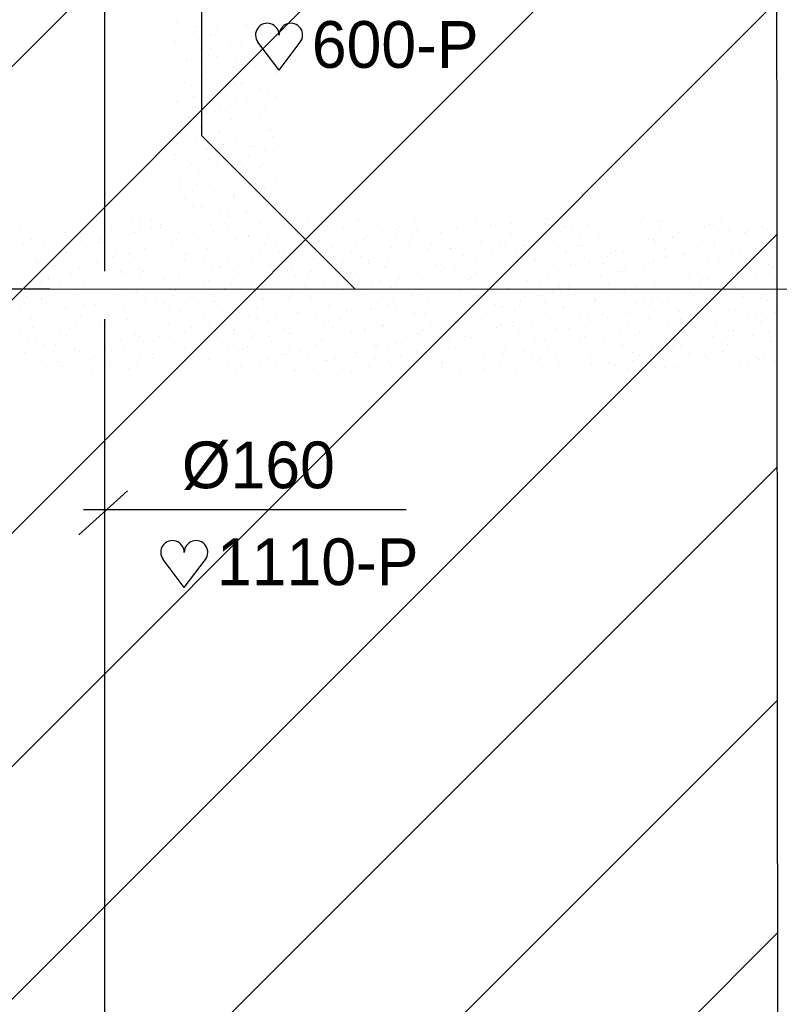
# Model space of a CAD drawing. Extents: x -34830 to 349597, y -3304 to 731056.
# Tile 18 of 48: x 56488 to 59414, y 21122 to 24914. Entities that reach past the tile are written whole.
import ezdxf

# ---------------------------------------------------------------- set-up
doc = ezdxf.new("R2010")
doc.units = 0
doc.header["$LTSCALE"] = 100
for name, pattern in [('2322107', [2000, 1000, 1000]), ('2322121', [2000, 1000, 1000]), ('CENTER4', [5, 3.125, -0.625, 0.625, -0.625])]:
    doc.linetypes.add(name, pattern=pattern)
doc.layers.get('0').update_dxf_attribs({"linetype": 'CONTINUOUS'})
for name, color, linetype in [('BOUW', 8, 'CONTINUOUS'), ('WL524---', 4, 'CONTINUOUS'), ('WL561---_AANVOER', 4, 'CONTINUOUS'), ('WL5627--', 4, 'CONTINUOUS'), ('WL570---_HARTLIJN', 7, 'CONTINUOUS'), ('WM521---', 1, 'CONTINUOUS')]:
    doc.layers.add(name, color=color, linetype=linetype)
doc.styles.add('BURO-018', font='BUROFONT.shx', dxfattribs={"height": 180})

# ---------------------------------------------------------------- blocks, each defined once
blk = doc.blocks.new('HART')
at = {"color": 1}
for q in [(-39.7, 52.4), (39.7, 52.4)]:
    blk.add_line((0, 0), q, dxfattribs=at)
for centre, start, end in [((-22.1, 65.7), 0, 217.1867), ((22.1, 65.7), 322.8133, 180)]:
    blk.add_arc(centre, 22.1, start, end, dxfattribs=at)

msp = doc.modelspace()

# ---------------------------------------------------------------- hatches: boundary and pattern name
at = {"layer": 'BOUW', "linetype": 'CONTINUOUS'}
h = msp.add_hatch(dxfattribs=at)
h.set_pattern_fill('ANSI31', color=256, scale=200, style=0)
h.set_pattern_definition([(45, (-108312.03, 9035.6), (-449.0128, 449.0128), [])])
h.paths.add_polyline_path([(59397.7, 32986.7), (59008.1, 33213.6), (56688.1, 33213.6), (56688.1, 33035.6), (55788.1, 33035.6), (55788.1, 28235.6), (56688.1, 28235.6), (56688.1, 25905.9), (56688.1, 25835.6), (54288.1, 25835.6), (54288.1, 25400.8), (48588.1, 25400.8), (48588.1, 23400.8), (55788.1, 23400.8), (55788.1, 21035.6), (56688.1, 21035.6), (56688.1, 18705.9), (56688.1, 18635.6), (55788.1, 18635.6), (55788.1, 9465.6), (58813.1, 9465.6), (58813.1, 12701.7), (57913.1, 12701.7), (57913.1, 13301.7), (58813.1, 13301.7), (58813.1, 14869.6), (59413.1, 14869.6)])

# ---------------------------------------------------------------- linework, layer by layer
msp.add_lwpolyline([(48588.1, 23400.8), (55788.1, 23400.8), (55788.1, 21035.6), (56688.1, 21035.6), (56688.1, 18705.9), (56688.1, 18635.6), (55788.1, 18635.6), (55788.1, 9465.6), (58813.1, 9465.6), (58813.1, 12701.7), (57913.1, 12701.7), (57913.1, 13301.7), (58813.1, 13301.7), (58813.1, 14869.6), (59413.1, 14869.6), (59397.7, 32986.7)], dxfattribs=at)
at = {"layer": 'WL524---', "color": 4, "linetype": '2322121'}
for p, q in [((56816, 23945.7), (56816, 26790.3)), ((57778.7, 23877.3), (57188, 24468)), ((53177.3, 23877.3), (56604.1, 23877.3)), ((56599.1, 23877.3), (65022.3, 23874.3)), ((56816, 19257.3), (56816, 23761.3))]:
    msp.add_line(p, q, dxfattribs=at)
at = {"layer": 'WL561---_AANVOER', "linetype": '2322107'}
msp.add_line((57188, 26463.4), (57188, 24468), dxfattribs=at)
at = {"layer": 'WL5627--', "color": 6}
for p, q in [((57092.5, 24904.8), (57092.5, 24904.8)), ((57166.1, 24884.8), (57166.1, 24884.8)), ((57247.5, 24878), (57247.5, 24878)), ((57283, 24913.1), (57283, 24913.1)), ((57356.6, 24893.1), (57356.6, 24893.1)), ((57362.8, 24893.3), (57362.8, 24893.3)), ((57427, 24912.9), (57427, 24912.9)), ((57173.6, 24869.6), (57173.6, 24869.6)), ((57228.9, 24853), (57228.9, 24853)), ((57240.6, 24855.9), (57240.6, 24855.9)), ((57380.4, 24851.1), (57380.4, 24851.1)), ((57419.4, 24861.3), (57419.4, 24861.3)), ((57454.4, 24859.4), (57454.4, 24859.4)), ((57088.6, 24829.3), (57088.6, 24829.3)), ((57111, 24823.6), (57111, 24823.6)), ((57176.3, 24836.3), (57176.3, 24836.3)), ((57184.5, 24803.7), (57184.5, 24803.7)), ((57221.5, 24802.3), (57221.5, 24802.3)), ((57295.4, 24810.7), (57295.4, 24810.7)), ((57301.4, 24831.9), (57301.4, 24831.9)), ((57337, 24813.4), (57337, 24813.4)), ((57375, 24811.9), (57375, 24811.9)), ((57401.2, 24833.1), (57401.2, 24833.1)), ((57214.8, 24776.1), (57214.8, 24776.1)), ((57247.4, 24771.8), (57247.4, 24771.8)), ((57428.3, 24783.8), (57428.3, 24783.8)), ((57437.8, 24780.1), (57437.8, 24780.1)), ((57129.4, 24742.4), (57129.4, 24742.4)), ((57136.5, 24762), (57136.5, 24762)), ((57150.5, 24756.4), (57150.5, 24756.4)), ((57269.4, 24735.1), (57269.4, 24735.1)), ((57311.2, 24733.6), (57311.2, 24733.6)), ((57319.8, 24750.7), (57319.8, 24750.7)), ((57343.4, 24743.5), (57343.4, 24743.5)), ((57375.5, 24753.3), (57375.5, 24753.3)), ((57393.4, 24730.8), (57393.4, 24730.8)), ((57184.4, 24694.7), (57184.4, 24694.7)), ((57189, 24696.3), (57189, 24696.3)), ((57202.9, 24722.5), (57202.9, 24722.5)), ((57265.8, 24690.7), (57265.8, 24690.7)), ((57456.2, 24698.9), (57456.2, 24698.9)), ((57471.9, 24710.8), (57471.9, 24710.8)), ((57476.2, 24716.5), (57476.2, 24716.5)), ((57110.5, 24686.4), (57110.5, 24686.4)), ((57124.7, 24676.6), (57124.7, 24676.6)), ((57147.8, 24661.3), (57147.8, 24661.3)), ((57285.4, 24653.8), (57285.4, 24653.8)), ((57317.3, 24667.8), (57317.3, 24667.8)), ((57338.3, 24669.5), (57338.3, 24669.5)), ((57349.7, 24673.4), (57349.7, 24673.4)), ((57391.3, 24676.2), (57391.3, 24676.2)), ((57158.4, 24619.1), (57158.4, 24619.1)), ((57163.2, 24616.4), (57163.2, 24616.4)), ((57221.3, 24641.3), (57221.3, 24641.3)), ((57232.4, 24627.5), (57232.4, 24627.5)), ((57411.8, 24649.6), (57411.8, 24649.6)), ((57446.1, 24631), (57446.1, 24631)), ((57474.6, 24617.8), (57474.6, 24617.8)), ((57093.7, 24601.2), (57093.7, 24601.2)), ((57098.9, 24596.8), (57098.9, 24596.8)), ((57166.2, 24580.1), (57166.2, 24580.1)), ((57284.2, 24609.5), (57284.2, 24609.5)), ((57323.9, 24593.6), (57323.9, 24593.6)), ((57356.7, 24588.4), (57356.7, 24588.4)), ((57365.2, 24600.6), (57365.2, 24600.6)), ((57439.2, 24608.9), (57439.2, 24608.9)), ((57137.4, 24536.6), (57137.4, 24536.6)), ((57206.3, 24551.8), (57206.3, 24551.8)), ((57239.8, 24560.2), (57239.8, 24560.2)), ((57259.6, 24574), (57259.6, 24574)), ((57280.3, 24560.2), (57280.3, 24560.2)), ((57420.3, 24551.1), (57420.3, 24551.1)), ((57430.2, 24568.4), (57430.2, 24568.4)), ((57484.6, 24570.8), (57484.6, 24570.8)), ((57112.1, 24520), (57112.1, 24520)), ((57121.3, 24511.5), (57121.3, 24511.5)), ((57184.6, 24498.9), (57184.6, 24498.9)), ((57298.1, 24513.8), (57298.1, 24513.8)), ((57302.6, 24528.3), (57302.6, 24528.3)), ((57375.1, 24507.2), (57375.1, 24507.2)), ((57413.1, 24533.3), (57413.1, 24533.3)), ((57233.8, 24494.1), (57233.8, 24494.1)), ((57254.2, 24484.6), (57254.2, 24484.6)), ((57258.2, 24479), (57258.2, 24479)), ((57328.2, 24493), (57328.2, 24493)), ((57394.5, 24471.3), (57394.5, 24471.3)), ((57448.6, 24487.3), (57448.6, 24487.3)), ((57458.8, 24491), (57458.8, 24491)), ((57461, 24466), (57461, 24466)), ((57095.3, 24435.9), (57095.3, 24435.9)), ((57111.6, 24456.8), (57111.6, 24456.8)), ((57130.6, 24438.9), (57130.6, 24438.9)), ((57169.3, 24444.2), (57169.3, 24444.2)), ((57272.3, 24434), (57272.3, 24434)), ((57321, 24447.2), (57321, 24447.2)), ((57376.1, 24425.7), (57376.1, 24425.7)), ((57393.5, 24426), (57393.5, 24426)), ((57086.1, 24389.5), (57086.1, 24389.5)), ((57203, 24417.7), (57203, 24417.7)), ((57208, 24414.3), (57208, 24414.3)), ((57276.6, 24397.8), (57276.6, 24397.8)), ((57302.1, 24417.3), (57302.1, 24417.3)), ((57368.7, 24391.5), (57368.7, 24391.5)), ((57433, 24411.1), (57433, 24411.1)), ((57467.1, 24406.1), (57467.1, 24406.1)), ((57085.8, 24376.9), (57085.8, 24376.9)), ((57143.2, 24368.6), (57143.2, 24368.6)), ((57149, 24357.7), (57149, 24357.7)), ((57217.2, 24377), (57217.2, 24377)), ((57246.5, 24354.1), (57246.5, 24354.1)), ((57339.4, 24366), (57339.4, 24366)), ((57350, 24350), (57350, 24350)), ((57424, 24358.4), (57424, 24358.4)), ((57182.3, 24334.5), (57182.3, 24334.5)), ((57221.5, 24336.6), (57221.5, 24336.6)), ((57265.1, 24309.7), (57265.1, 24309.7)), ((57295, 24316.6), (57295, 24316.6)), ((57343, 24311.7), (57343, 24311.7)), ((57407.2, 24331.3), (57407.2, 24331.3)), ((57411.9, 24344.9), (57411.9, 24344.9)), ((57485.5, 24324.9), (57485.5, 24324.9)), ((57104.5, 24308.4), (57104.5, 24308.4)), ((57167.4, 24276.5), (57167.4, 24276.5)), ((57191.1, 24301.3), (57191.1, 24301.3)), ((57220.7, 24274.3), (57220.7, 24274.3)), ((57357.8, 24284.8), (57357.8, 24284.8)), ((57398, 24282.8), (57398, 24282.8)), ((57471.9, 24291.2), (57471.9, 24291.2)), ((57106.2, 24261), (57106.2, 24261)), ((57156.5, 24254.7), (57156.5, 24254.7)), ((57239, 24234.1), (57239, 24234.1)), ((57239.9, 24255.4), (57239.9, 24255.4)), ((57313, 24242.4), (57313, 24242.4)), ((57313.4, 24235.5), (57313.4, 24235.5)), ((57381.4, 24251.5), (57381.4, 24251.5)), ((57430.3, 24263.7), (57430.3, 24263.7)), ((57123, 24227.2), (57123, 24227.2)), ((57185.8, 24195.4), (57185.8, 24195.4)), ((57317.2, 24231.8), (57317.2, 24231.8)), ((57376.3, 24203.6), (57376.3, 24203.6)), ((57445.9, 24215.5), (57445.9, 24215.5)), ((57477.9, 24209), (57477.9, 24209)), ((57130.7, 24174.8), (57130.7, 24174.8)), ((57154.1, 24193.7), (57154.1, 24193.7)), ((57194.9, 24194.5), (57194.9, 24194.5)), ((57258.3, 24174.2), (57258.3, 24174.2)), ((57286.9, 24166.8), (57286.9, 24166.8)), ((57355.6, 24171.7), (57355.6, 24171.7)), ((57360.9, 24175.2), (57360.9, 24175.2)), ((57448.7, 24182.5), (57448.7, 24182.5)), ((56587.5, 24129.4), (56587.5, 24129.4)), ((56783.5, 24140.6), (56783.5, 24140.6)), ((56921.2, 24136.6), (56921.2, 24136.6)), ((56950.9, 24137.7), (56950.9, 24137.7)), ((56995.2, 24145), (56995.2, 24145)), ((57008.5, 24137.5), (57008.5, 24137.5)), ((57029, 24126.5), (57029, 24126.5)), ((57141.4, 24146), (57141.4, 24146)), ((57221.7, 24122.5), (57221.7, 24122.5)), ((57279.1, 24129.2), (57279.1, 24129.2)), ((57291.4, 24152), (57291.4, 24152)), ((57331.8, 24154.3), (57331.8, 24154.3)), ((57412.2, 24130.7), (57412.2, 24130.7)), ((57493.8, 24148.3), (57493.8, 24148.3)), ((57504.1, 24126), (57504.1, 24126)), ((57516.3, 24148.8), (57516.3, 24148.8)), ((57527.6, 24129.7), (57527.6, 24129.7)), ((57601.6, 24138.1), (57601.6, 24138.1)), ((57602.6, 24139), (57602.6, 24139)), ((57787, 24140.6), (57787, 24140.6)), ((57793.1, 24147.3), (57793.1, 24147.3)), ((57808.4, 24119.5), (57808.4, 24119.5)), ((57865.6, 24126.2), (57865.6, 24126.2)), ((58011.9, 24137.4), (58011.9, 24137.4)), ((58056, 24134.5), (58056, 24134.5)), ((58100.2, 24141.3), (58100.2, 24141.3)), ((58246.5, 24142.8), (58246.5, 24142.8)), ((58307, 24122.8), (58307, 24122.8)), ((58320.1, 24122.8), (58320.1, 24122.8)), ((58381, 24131.2), (58381, 24131.2)), ((58455.5, 24129.1), (58455.5, 24129.1)), ((58510.5, 24131.1), (58510.5, 24131.1)), ((58519.8, 24148.8), (58519.8, 24148.8)), ((58680.5, 24126), (58680.5, 24126)), ((58701, 24139.4), (58701, 24139.4)), ((58879.6, 24134.4), (58879.6, 24134.4)), ((58891.5, 24147.7), (58891.5, 24147.7)), ((58953.6, 24142.8), (58953.6, 24142.8)), ((58963.4, 24140.5), (58963.4, 24140.5)), ((59144.8, 24124.1), (59144.8, 24124.1)), ((59160.4, 24124.2), (59160.4, 24124.2)), ((59188.3, 24137.4), (59188.3, 24137.4)), ((59335.2, 24132.4), (59335.2, 24132.4)), ((56488.3, 24103.3), (56488.3, 24103.3)), ((56589.3, 24087.9), (56589.3, 24087.9)), ((56650.3, 24097.6), (56650.3, 24097.6)), ((56663.3, 24096.3), (56663.3, 24096.3)), ((56771.2, 24117.8), (56771.2, 24117.8)), ((56840.8, 24105.9), (56840.8, 24105.9)), ((56913.3, 24084.8), (56913.3, 24084.8)), ((56931.9, 24095), (56931.9, 24095)), ((56955.1, 24118.1), (56955.1, 24118.1)), ((56996.2, 24114.6), (56996.2, 24114.6)), ((57031.2, 24114.2), (57031.2, 24114.2)), ((57103.7, 24093.1), (57103.7, 24093.1)), ((57156.9, 24091.8), (57156.9, 24091.8)), ((57161.9, 24099.5), (57161.9, 24099.5)), ((57235.8, 24107.9), (57235.8, 24107.9)), ((57294.2, 24101.3), (57294.2, 24101.3)), ((57367.7, 24081.4), (57367.7, 24081.4)), ((57439.8, 24106.4), (57439.8, 24106.4)), ((57442.7, 24089.4), (57442.7, 24089.4)), ((57484.7, 24109.6), (57484.7, 24109.6)), ((57558.2, 24089.7), (57558.2, 24089.7)), ((57600.5, 24083.6), (57600.5, 24083.6)), ((57664.7, 24103.2), (57664.7, 24103.2)), ((57675.1, 24117.9), (57675.1, 24117.9)), ((57734.5, 24111.2), (57734.5, 24111.2)), ((57748.7, 24098), (57748.7, 24098)), ((57939.1, 24106.2), (57939.1, 24106.2)), ((57941.3, 24092.6), (57941.3, 24092.6)), ((57947.7, 24117.8), (57947.7, 24117.8)), ((58015.3, 24101), (58015.3, 24101)), ((58108.3, 24094.9), (58108.3, 24094.9)), ((58129.6, 24114.5), (58129.6, 24114.5)), ((58172.6, 24114.6), (58172.6, 24114.6)), ((58192.4, 24082.7), (58192.4, 24082.7)), ((58222.1, 24082.4), (58222.1, 24082.4)), ((58333.3, 24091.8), (58333.3, 24091.8)), ((58382.9, 24091), (58382.9, 24091)), ((58513.9, 24104.2), (58513.9, 24104.2)), ((58573.4, 24099.3), (58573.4, 24099.3)), ((58587.8, 24112.6), (58587.8, 24112.6)), ((58616.2, 24106.3), (58616.2, 24106.3)), ((58720.7, 24085.7), (58720.7, 24085.7)), ((58763.8, 24107.6), (58763.8, 24107.6)), ((58776.9, 24083.5), (58776.9, 24083.5)), ((58794.7, 24094.1), (58794.7, 24094.1)), ((58836.3, 24086.4), (58836.3, 24086.4)), ((58841.2, 24103.2), (58841.2, 24103.2)), ((58954.3, 24115.8), (58954.3, 24115.8)), ((59026.8, 24094.7), (59026.8, 24094.7)), ((59086.5, 24115.9), (59086.5, 24115.9)), ((59124.1, 24117.7), (59124.1, 24117.7)), ((59217.2, 24103), (59217.2, 24103)), ((59284.8, 24094.9), (59284.8, 24094.9)), ((59290.8, 24083.1), (59290.8, 24083.1)), ((59293.3, 24097.3), (59293.3, 24097.3)), ((59349, 24114.5), (59349, 24114.5)), ((59367.2, 24105.7), (59367.2, 24105.7)), ((59407.7, 24111.3), (59407.7, 24111.3)), ((56504.4, 24047.6), (56504.4, 24047.6)), ((56532.3, 24068.2), (56532.3, 24068.2)), ((56584.8, 24060.8), (56584.8, 24060.8)), ((56605.9, 24048.3), (56605.9, 24048.3)), ((56649, 24080.4), (56649, 24080.4)), ((56722.8, 24076.5), (56722.8, 24076.5)), ((56796.1, 24069.4), (56796.1, 24069.4)), ((56796.4, 24056.6), (56796.4, 24056.6)), ((56809.7, 24057.6), (56809.7, 24057.6)), ((56870.1, 24077.8), (56870.1, 24077.8)), ((56986.8, 24064.8), (56986.8, 24064.8)), ((57003, 24050.8), (57003, 24050.8)), ((57076.9, 24059.2), (57076.9, 24059.2)), ((57092.6, 24072.2), (57092.6, 24072.2)), ((57177.3, 24073.1), (57177.3, 24073.1)), ((57253.3, 24049.4), (57253.3, 24049.4)), ((57317.6, 24069), (57317.6, 24069)), ((57368.7, 24081), (57368.7, 24081)), ((57430.6, 24049.6), (57430.6, 24049.6)), ((57478.3, 24046.2), (57478.3, 24046.2)), ((57575.5, 24062.4), (57575.5, 24062.4)), ((57621.1, 24057.9), (57621.1, 24057.9)), ((57649.5, 24070.8), (57649.5, 24070.8)), ((57761.2, 24060.7), (57761.2, 24060.7)), ((57782.4, 24043.9), (57782.4, 24043.9)), ((57811.5, 24066.1), (57811.5, 24066.1)), ((57825.4, 24080.4), (57825.4, 24080.4)), ((57856.3, 24052.3), (57856.3, 24052.3)), ((57884, 24045), (57884, 24045)), ((57986.1, 24057.6), (57986.1, 24057.6)), ((58002, 24074.4), (58002, 24074.4)), ((58074.5, 24053.3), (58074.5, 24053.3)), ((58148.1, 24074.1), (58148.1, 24074.1)), ((58264.9, 24061.6), (58264.9, 24061.6)), ((58269, 24072.1), (58269, 24072.1)), ((58355, 24055.5), (58355, 24055.5)), ((58428.9, 24063.9), (58428.9, 24063.9)), ((58429.7, 24049.3), (58429.7, 24049.3)), ((58455.4, 24069.9), (58455.4, 24069.9)), ((58494, 24069), (58494, 24069)), ((58528.9, 24049.9), (58528.9, 24049.9)), ((58635.7, 24045.4), (58635.7, 24045.4)), ((58645.9, 24078.1), (58645.9, 24078.1)), ((58654.7, 24046.1), (58654.7, 24046.1)), ((58719.4, 24058.2), (58719.4, 24058.2)), ((58909.9, 24066.5), (58909.9, 24066.5)), ((58927.5, 24067.1), (58927.5, 24067.1)), ((58937.6, 24060.7), (58937.6, 24060.7)), ((59001.5, 24075.5), (59001.5, 24075.5)), ((59001.9, 24080.3), (59001.9, 24080.3)), ((59100.3, 24074.8), (59100.3, 24074.8)), ((59134.4, 24048.6), (59134.4, 24048.6)), ((59162.6, 24057.5), (59162.6, 24057.5)), ((59208.3, 24057), (59208.3, 24057)), ((59353.6, 24051.2), (59353.6, 24051.2)), ((56637.2, 24020.7), (56637.2, 24020.7)), ((56668.7, 24016.4), (56668.7, 24016.4)), ((56711.2, 24029), (56711.2, 24029)), ((56745.5, 24038), (56745.5, 24038)), ((56859.2, 24024.7), (56859.2, 24024.7)), ((56906.1, 24015.2), (56906.1, 24015.2)), ((56918, 24010.5), (56918, 24010.5)), ((56970.4, 24034.8), (56970.4, 24034.8)), ((57049.7, 24033), (57049.7, 24033)), ((57122.1, 24011.9), (57122.1, 24011.9)), ((57131.1, 24012), (57131.1, 24012)), ((57209.8, 24032.3), (57209.8, 24032.3)), ((57240.1, 24041.3), (57240.1, 24041.3)), ((57283.8, 24040.7), (57283.8, 24040.7)), ((57312.6, 24020.2), (57312.6, 24020.2)), ((57414, 24026.6), (57414, 24026.6)), ((57416.6, 24013.7), (57416.6, 24013.7)), ((57490.6, 24022.1), (57490.6, 24022.1)), ((57503.1, 24028.4), (57503.1, 24028.4)), ((57576.6, 24008.5), (57576.6, 24008.5)), ((57639, 24023.4), (57639, 24023.4)), ((57693.5, 24036.7), (57693.5, 24036.7)), ((57767.1, 24016.8), (57767.1, 24016.8)), ((57921.9, 24037.9), (57921.9, 24037.9)), ((57957.6, 24025.1), (57957.6, 24025.1)), ((57989.2, 24025.4), (57989.2, 24025.4)), ((58063.2, 24033.7), (58063.2, 24033.7)), ((58082.6, 24015.1), (58082.6, 24015.1)), ((58146.8, 24034.8), (58146.8, 24034.8)), ((58148, 24033.4), (58148, 24033.4)), ((58196, 24006.8), (58196, 24006.8)), ((58270, 24015.2), (58270, 24015.2)), ((58307.5, 24012), (58307.5, 24012)), ((58338.5, 24041.6), (58338.5, 24041.6)), ((58401.3, 24009.8), (58401.3, 24009.8)), ((58561.8, 24037), (58561.8, 24037)), ((58590.4, 24026.5), (58590.4, 24026.5)), ((58591.8, 24018.1), (58591.8, 24018.1)), ((58768.6, 24018.4), (58768.6, 24018.4)), ((58782.3, 24026.4), (58782.3, 24026.4)), ((58815.4, 24023.3), (58815.4, 24023.3)), ((58842.6, 24026.8), (58842.6, 24026.8)), ((58972.7, 24034.7), (58972.7, 24034.7)), ((59045.2, 24013.5), (59045.2, 24013.5)), ((59049.4, 24008.3), (59049.4, 24008.3)), ((59098.3, 24037.9), (59098.3, 24037.9)), ((59163.2, 24042.9), (59163.2, 24042.9)), ((59235.7, 24021.8), (59235.7, 24021.8)), ((59259, 24015.1), (59259, 24015.1)), ((59323.2, 24034.7), (59323.2, 24034.7)), ((59341.2, 24030), (59341.2, 24030)), ((56550.8, 23987), (56550.8, 23987)), ((56552.3, 23980.3), (56552.3, 23980.3)), ((56559, 23981), (56559, 23981)), ((56623.2, 24000.6), (56623.2, 24000.6)), ((56741.2, 23995.3), (56741.2, 23995.3)), ((56783.9, 23977.8), (56783.9, 23977.8)), ((56814.8, 23975.4), (56814.8, 23975.4)), ((56844.1, 24002.1), (56844.1, 24002.1)), ((56931.7, 24003.6), (56931.7, 24003.6)), ((57005.2, 23983.7), (57005.2, 23983.7)), ((57050.9, 23983.6), (57050.9, 23983.6)), ((57066.8, 23992.4), (57066.8, 23992.4)), ((57124.8, 23991.9), (57124.8, 23991.9)), ((57195.7, 23991.9), (57195.7, 23991.9)), ((57227.5, 23969.5), (57227.5, 23969.5)), ((57291.8, 23989.2), (57291.8, 23989.2)), ((57331.7, 23973.4), (57331.7, 23973.4)), ((57386.2, 24000.2), (57386.2, 24000.2)), ((57449, 23968.4), (57449, 23968.4)), ((57574.7, 24003.7), (57574.7, 24003.7)), ((57623.5, 23995.2), (57623.5, 23995.2)), ((57639.5, 23976.7), (57639.5, 23976.7)), ((57697.4, 24003.6), (57697.4, 24003.6)), ((57735.4, 23980.9), (57735.4, 23980.9)), ((57799.7, 24000.6), (57799.7, 24000.6)), ((57829.9, 23985), (57829.9, 23985)), ((57830.3, 23976.6), (57830.3, 23976.6)), ((57904.2, 23985), (57904.2, 23985)), ((57960.3, 23977.8), (57960.3, 23977.8)), ((58020.4, 23993.3), (58020.4, 23993.3)), ((58092.9, 23972.1), (58092.9, 23972.1)), ((58210.9, 24001.5), (58210.9, 24001.5)), ((58243.3, 23992.3), (58243.3, 23992.3)), ((58283.3, 23980.4), (58283.3, 23980.4)), ((58402.9, 23988.3), (58402.9, 23988.3)), ((58403.9, 23969.5), (58403.9, 23969.5)), ((58468.2, 23989.1), (58468.2, 23989.1)), ((58473.8, 23988.7), (58473.8, 23988.7)), ((58476.8, 23996.6), (58476.8, 23996.6)), ((58547.4, 23968.8), (58547.4, 23968.8)), ((58609.7, 23969.7), (58609.7, 23969.7)), ((58664.3, 23997), (58664.3, 23997)), ((58683.7, 23978.1), (58683.7, 23978.1)), ((58737.8, 23977), (58737.8, 23977)), ((58751.1, 24003.7), (58751.1, 24003.7)), ((58854.7, 24005.3), (58854.7, 24005.3)), ((58911.8, 23980.9), (58911.8, 23980.9)), ((58928.3, 23985.3), (58928.3, 23985.3)), ((58975.4, 23999.9), (58975.4, 23999.9)), ((58976.1, 24000.5), (58976.1, 24000.5)), ((59118.7, 23993.6), (59118.7, 23993.6)), ((59136.8, 23977.7), (59136.8, 23977.7)), ((59182.3, 23981.3), (59182.3, 23981.3)), ((59256.2, 23989.7), (59256.2, 23989.7)), ((59309.2, 24001.9), (59309.2, 24001.9)), ((59372.1, 23970.1), (59372.1, 23970.1)), ((56624.3, 23967.1), (56624.3, 23967.1)), ((56685.1, 23953.4), (56685.1, 23953.4)), ((56687.2, 23935.3), (56687.2, 23935.3)), ((56719.7, 23958.2), (56719.7, 23958.2)), ((56759.1, 23961.8), (56759.1, 23961.8)), ((56877.6, 23943.6), (56877.6, 23943.6)), ((56880.4, 23935.3), (56880.4, 23935.3)), ((56892, 23934.9), (56892, 23934.9)), ((56944.6, 23955), (56944.6, 23955)), ((56965.9, 23943.2), (56965.9, 23943.2)), ((57068.1, 23951.8), (57068.1, 23951.8)), ((57105.3, 23932.2), (57105.3, 23932.2)), ((57140.6, 23930.7), (57140.6, 23930.7)), ((57257.7, 23965), (57257.7, 23965)), ((57258.5, 23960.1), (57258.5, 23960.1)), ((57331, 23939), (57331, 23939)), ((57388.2, 23946.7), (57388.2, 23946.7)), ((57452.5, 23966.4), (57452.5, 23966.4)), ((57464.5, 23946.5), (57464.5, 23946.5)), ((57521.5, 23947.3), (57521.5, 23947.3)), ((57538.5, 23954.8), (57538.5, 23954.8)), ((57613.2, 23943.6), (57613.2, 23943.6)), ((57712, 23955.6), (57712, 23955.6)), ((57745.3, 23936.3), (57745.3, 23936.3)), ((57785.5, 23935.6), (57785.5, 23935.6)), ((57896.1, 23958.1), (57896.1, 23958.1)), ((57902.4, 23963.8), (57902.4, 23963.8)), ((57976, 23943.9), (57976, 23943.9)), ((58037.1, 23958.1), (58037.1, 23958.1)), ((58056.8, 23935.3), (58056.8, 23935.3)), ((58111.1, 23966.5), (58111.1, 23966.5)), ((58121, 23954.9), (58121, 23954.9)), ((58166.4, 23952.2), (58166.4, 23952.2)), ((58244, 23939.5), (58244, 23939.5)), ((58281.7, 23932.1), (58281.7, 23932.1)), ((58317.9, 23947.9), (58317.9, 23947.9)), ((58356.9, 23960.5), (58356.9, 23960.5)), ((58564.6, 23946.7), (58564.6, 23946.7)), ((58610.2, 23936.9), (58610.2, 23936.9)), ((58628.9, 23966.3), (58628.9, 23966.3)), ((58789.6, 23943.5), (58789.6, 23943.5)), ((58800.7, 23945.2), (58800.7, 23945.2)), ((58816.5, 23951.2), (58816.5, 23951.2)), ((58890.5, 23959.5), (58890.5, 23959.5)), ((58991.1, 23953.5), (58991.1, 23953.5)), ((59023.4, 23932.6), (59023.4, 23932.6)), ((59063.6, 23932.4), (59063.6, 23932.4)), ((59072.5, 23958.1), (59072.5, 23958.1)), ((59097.3, 23941), (59097.3, 23941)), ((59181.6, 23961.8), (59181.6, 23961.8)), ((59233.2, 23935.2), (59233.2, 23935.2)), ((59254.1, 23940.6), (59254.1, 23940.6)), ((59297.5, 23954.9), (59297.5, 23954.9)), ((59389.1, 23962.8), (59389.1, 23962.8)), ((56496.7, 23927), (56496.7, 23927)), ((56526.2, 23904.7), (56526.2, 23904.7)), ((56533.2, 23901.1), (56533.2, 23901.1)), ((56569.2, 23905.9), (56569.2, 23905.9)), ((56597.4, 23920.8), (56597.4, 23920.8)), ((56600.2, 23913.1), (56600.2, 23913.1)), ((56758.1, 23898), (56758.1, 23898)), ((56759.6, 23914.1), (56759.6, 23914.1)), ((56807, 23894.5), (56807, 23894.5)), ((56833.2, 23894.2), (56833.2, 23894.2)), ((56950.1, 23922.4), (56950.1, 23922.4)), ((57023.6, 23902.5), (57023.6, 23902.5)), ((57041, 23912.5), (57041, 23912.5)), ((57098.8, 23916.3), (57098.8, 23916.3)), ((57172.8, 23924.7), (57172.8, 23924.7)), ((57214.1, 23910.8), (57214.1, 23910.8)), ((57266, 23909.4), (57266, 23909.4)), ((57305.6, 23897.8), (57305.6, 23897.8)), ((57379.6, 23906.1), (57379.6, 23906.1)), ((57404.6, 23919.1), (57404.6, 23919.1)), ((57548.9, 23923.9), (57548.9, 23923.9)), ((57595, 23927.3), (57595, 23927.3)), ((57657.9, 23895.5), (57657.9, 23895.5)), ((57671.4, 23927.9), (57671.4, 23927.9)), ((57709.6, 23901.1), (57709.6, 23901.1)), ((57773.9, 23920.7), (57773.9, 23920.7)), ((57848.3, 23903.8), (57848.3, 23903.8)), ((57878.2, 23909.4), (57878.2, 23909.4)), ((57934.6, 23897.9), (57934.6, 23897.9)), ((57952.2, 23917.8), (57952.2, 23917.8)), ((58038.8, 23912.1), (58038.8, 23912.1)), ((58159, 23899.2), (58159, 23899.2)), ((58217.5, 23912.5), (58217.5, 23912.5)), ((58229.3, 23920.4), (58229.3, 23920.4)), ((58301.8, 23899.2), (58301.8, 23899.2)), ((58419.7, 23928.6), (58419.7, 23928.6)), ((58442.4, 23909.3), (58442.4, 23909.3)), ((58450.8, 23921), (58450.8, 23921)), ((58492.2, 23907.5), (58492.2, 23907.5)), ((58524.7, 23929.4), (58524.7, 23929.4)), ((58657.6, 23902.4), (58657.6, 23902.4)), ((58682.7, 23915.8), (58682.7, 23915.8)), ((58725.3, 23923.9), (58725.3, 23923.9)), ((58731.6, 23910.8), (58731.6, 23910.8)), ((58756.2, 23895.9), (58756.2, 23895.9)), ((58873.1, 23924.1), (58873.1, 23924.1)), ((58886, 23901), (58886, 23901)), ((58938.4, 23892.3), (58938.4, 23892.3)), ((58946.7, 23904.1), (58946.7, 23904.1)), ((58950.3, 23920.7), (58950.3, 23920.7)), ((59111, 23897.9), (59111, 23897.9)), ((59137.2, 23912.4), (59137.2, 23912.4)), ((59230.2, 23914.1), (59230.2, 23914.1)), ((59304.1, 23922.4), (59304.1, 23922.4)), ((59327.6, 23920.7), (59327.6, 23920.7)), ((59393.9, 23912.4), (59393.9, 23912.4)), ((56642.7, 23885.9), (56642.7, 23885.9)), ((56693.9, 23878.3), (56693.9, 23878.3)), ((56705.6, 23854.1), (56705.6, 23854.1)), ((56733, 23886.1), (56733, 23886.1)), ((56854.6, 23855.5), (56854.6, 23855.5)), ((56896, 23862.4), (56896, 23862.4)), ((56918.8, 23875.2), (56918.8, 23875.2)), ((56939.9, 23867.6), (56939.9, 23867.6)), ((57013.8, 23876), (57013.8, 23876)), ((57086.5, 23870.7), (57086.5, 23870.7)), ((57201.7, 23889.7), (57201.7, 23889.7)), ((57220.7, 23857.4), (57220.7, 23857.4)), ((57277, 23878.9), (57277, 23878.9)), ((57349.4, 23857.8), (57349.4, 23857.8)), ((57362.4, 23866.9), (57362.4, 23866.9)), ((57426.7, 23886.5), (57426.7, 23886.5)), ((57467.4, 23887.2), (57467.4, 23887.2)), ((57512.5, 23879.2), (57512.5, 23879.2)), ((57539.9, 23866.1), (57539.9, 23866.1)), ((57586.4, 23887.6), (57586.4, 23887.6)), ((57587.4, 23863.7), (57587.4, 23863.7)), ((57719.3, 23860.7), (57719.3, 23860.7)), ((57730.4, 23874.4), (57730.4, 23874.4)), ((57793.2, 23869), (57793.2, 23869)), ((57803.9, 23854.5), (57803.9, 23854.5)), ((57870.3, 23878.3), (57870.3, 23878.3)), ((57920.8, 23882.7), (57920.8, 23882.7)), ((57994.4, 23862.7), (57994.4, 23862.7)), ((58031, 23855.5), (58031, 23855.5)), ((58085, 23890.8), (58085, 23890.8)), ((58095.2, 23875.1), (58095.2, 23875.1)), ((58111.3, 23891), (58111.3, 23891)), ((58184.8, 23871), (58184.8, 23871)), ((58291.9, 23872.3), (58291.9, 23872.3)), ((58365.8, 23880.7), (58365.8, 23880.7)), ((58375.3, 23879.3), (58375.3, 23879.3)), ((58378.2, 23889.7), (58378.2, 23889.7)), ((58498.7, 23853.7), (58498.7, 23853.7)), ((58538.8, 23866.8), (58538.8, 23866.8)), ((58565.8, 23887.6), (58565.8, 23887.6)), ((58572.6, 23862.1), (58572.6, 23862.1)), ((58603.1, 23886.5), (58603.1, 23886.5)), ((58628.6, 23855.8), (58628.6, 23855.8)), ((58763.8, 23863.7), (58763.8, 23863.7)), ((58819.1, 23864), (58819.1, 23864)), ((58864.4, 23883.9), (58864.4, 23883.9)), ((59009.5, 23872.3), (59009.5, 23872.3)), ((59046.7, 23878.2), (59046.7, 23878.2)), ((59071.3, 23865.4), (59071.3, 23865.4)), ((59145.2, 23873.7), (59145.2, 23873.7)), ((59200, 23880.6), (59200, 23880.6)), ((59207.4, 23855.4), (59207.4, 23855.4)), ((59271.7, 23875.1), (59271.7, 23875.1)), ((59272.5, 23859.5), (59272.5, 23859.5)), ((59352.1, 23855.2), (59352.1, 23855.2)), ((59390.5, 23888.9), (59390.5, 23888.9)), ((56507.4, 23821.3), (56507.4, 23821.3)), ((56515.1, 23845.8), (56515.1, 23845.8)), ((56571.7, 23841), (56571.7, 23841)), ((56574.1, 23837.4), (56574.1, 23837.4)), ((56587.6, 23824.7), (56587.6, 23824.7)), ((56648.1, 23845.8), (56648.1, 23845.8)), ((56732.4, 23818.1), (56732.4, 23818.1)), ((56778, 23833), (56778, 23833)), ((56781, 23818.9), (56781, 23818.9)), ((56854.9, 23827.3), (56854.9, 23827.3)), ((56968.5, 23841.3), (56968.5, 23841.3)), ((57015.3, 23832.7), (57015.3, 23832.7)), ((57042.1, 23821.3), (57042.1, 23821.3)), ((57079.5, 23852.3), (57079.5, 23852.3)), ((57146.7, 23849), (57146.7, 23849)), ((57159, 23849.5), (57159, 23849.5)), ((57232.5, 23829.6), (57232.5, 23829.6)), ((57240.2, 23829.5), (57240.2, 23829.5)), ((57353.5, 23830.5), (57353.5, 23830.5)), ((57423, 23837.9), (57423, 23837.9)), ((57427.5, 23838.9), (57427.5, 23838.9)), ((57523.1, 23844.1), (57523.1, 23844.1)), ((57613.5, 23846.2), (57613.5, 23846.2)), ((57634.3, 23820.3), (57634.3, 23820.3)), ((57683.8, 23821.3), (57683.8, 23821.3)), ((57748.1, 23840.9), (57748.1, 23840.9)), ((57866.8, 23822.6), (57866.8, 23822.6)), ((57908.8, 23818.1), (57908.8, 23818.1)), ((57926.1, 23842.1), (57926.1, 23842.1)), ((58000.1, 23850.5), (58000.1, 23850.5)), ((58057.2, 23830.9), (58057.2, 23830.9)), ((58132.9, 23823.6), (58132.9, 23823.6)), ((58191.7, 23832.6), (58191.7, 23832.6)), ((58206.9, 23831.9), (58206.9, 23831.9)), ((58247.7, 23839.2), (58247.7, 23839.2)), ((58255.9, 23852.3), (58255.9, 23852.3)), ((58320.2, 23818.1), (58320.2, 23818.1)), ((58416.6, 23829.5), (58416.6, 23829.5)), ((58438.2, 23847.5), (58438.2, 23847.5)), ((58510.6, 23826.3), (58510.6, 23826.3)), ((58699.5, 23844), (58699.5, 23844)), ((58701.1, 23834.6), (58701.1, 23834.6)), ((58705.5, 23835.2), (58705.5, 23835.2)), ((58779.5, 23843.6), (58779.5, 23843.6)), ((58860.2, 23821.2), (58860.2, 23821.2)), ((58891.6, 23842.9), (58891.6, 23842.9)), ((58912.4, 23816.6), (58912.4, 23816.6)), ((58924.5, 23840.9), (58924.5, 23840.9)), ((58965.1, 23823), (58965.1, 23823)), ((58986.3, 23825), (58986.3, 23825)), ((59082, 23851.2), (59082, 23851.2)), ((59085.2, 23818), (59085.2, 23818)), ((59155.6, 23831.3), (59155.6, 23831.3)), ((59278.1, 23846.8), (59278.1, 23846.8)), ((59346, 23839.5), (59346, 23839.5)), ((59368.1, 23832.6), (59368.1, 23832.6)), ((56489.2, 23797.1), (56489.2, 23797.1)), ((56661.1, 23804.8), (56661.1, 23804.8)), ((56668.1, 23798.5), (56668.1, 23798.5)), ((56696, 23778.5), (56696, 23778.5)), ((56851.6, 23813), (56851.6, 23813)), ((56893, 23795.3), (56893, 23795.3)), ((56914.4, 23781.2), (56914.4, 23781.2)), ((56987.8, 23800.3), (56987.8, 23800.3)), ((57061.7, 23808.7), (57061.7, 23808.7)), ((57104.9, 23789.5), (57104.9, 23789.5)), ((57176, 23809.9), (57176, 23809.9)), ((57194.6, 23781.8), (57194.6, 23781.8)), ((57268.6, 23790.2), (57268.6, 23790.2)), ((57295.4, 23797.8), (57295.4, 23797.8)), ((57336.6, 23787.1), (57336.6, 23787.1)), ((57400.9, 23806.7), (57400.9, 23806.7)), ((57485.8, 23806.1), (57485.8, 23806.1)), ((57558.3, 23784.9), (57558.3, 23784.9)), ((57560.4, 23811.9), (57560.4, 23811.9)), ((57561.6, 23783.9), (57561.6, 23783.9)), ((57676.3, 23814.3), (57676.3, 23814.3)), ((57748.8, 23793.2), (57748.8, 23793.2)), ((57767.2, 23793.4), (57767.2, 23793.4)), ((57841.2, 23801.8), (57841.2, 23801.8)), ((57844.5, 23798.5), (57844.5, 23798.5)), ((57939.2, 23801.5), (57939.2, 23801.5)), ((58012.8, 23781.6), (58012.8, 23781.6)), ((58048, 23783.2), (58048, 23783.2)), ((58069.5, 23795.3), (58069.5, 23795.3)), ((58129.7, 23809.8), (58129.7, 23809.8)), ((58203.3, 23789.8), (58203.3, 23789.8)), ((58339.8, 23805), (58339.8, 23805)), ((58352.4, 23809.8), (58352.4, 23809.8)), ((58393.7, 23798.1), (58393.7, 23798.1)), ((58413.7, 23813.4), (58413.7, 23813.4)), ((58513.1, 23787), (58513.1, 23787)), ((58546.6, 23786.5), (58546.6, 23786.5)), ((58577.3, 23806.7), (58577.3, 23806.7)), ((58584.2, 23806.4), (58584.2, 23806.4)), ((58620.6, 23794.8), (58620.6, 23794.8)), ((58738, 23783.9), (58738, 23783.9)), ((58774.7, 23814.7), (58774.7, 23814.7)), ((58837.5, 23782.9), (58837.5, 23782.9)), ((59020.9, 23798.4), (59020.9, 23798.4)), ((59028, 23791.1), (59028, 23791.1)), ((59119.2, 23798.1), (59119.2, 23798.1)), ((59193.1, 23806.5), (59193.1, 23806.5)), ((59218.4, 23799.4), (59218.4, 23799.4)), ((59245.9, 23795.2), (59245.9, 23795.2)), ((59290.9, 23778.3), (59290.9, 23778.3)), ((59326, 23779.5), (59326, 23779.5)), ((59400, 23787.9), (59400, 23787.9)), ((59408.9, 23807.7), (59408.9, 23807.7)), ((56533.5, 23764.6), (56533.5, 23764.6)), ((56545.9, 23761.1), (56545.9, 23761.1)), ((56606, 23743.5), (56606, 23743.5)), ((56622, 23770.2), (56622, 23770.2)), ((56724, 23772.9), (56724, 23772.9)), ((56796.5, 23751.8), (56796.5, 23751.8)), ((56828.8, 23775.7), (56828.8, 23775.7)), ((56828.9, 23751.6), (56828.9, 23751.6)), ((56902.8, 23760), (56902.8, 23760)), ((56986.9, 23760.1), (56986.9, 23760.1)), ((56989.5, 23752.9), (56989.5, 23752.9)), ((57053.7, 23772.5), (57053.7, 23772.5)), ((57060.5, 23740.1), (57060.5, 23740.1)), ((57109.7, 23741.4), (57109.7, 23741.4)), ((57177.4, 23768.4), (57177.4, 23768.4)), ((57214.4, 23749.7), (57214.4, 23749.7)), ((57250.9, 23748.4), (57250.9, 23748.4)), ((57367.9, 23776.7), (57367.9, 23776.7)), ((57401.4, 23763.2), (57401.4, 23763.2)), ((57441.4, 23756.7), (57441.4, 23756.7)), ((57475.4, 23771.6), (57475.4, 23771.6)), ((57497.3, 23764.3), (57497.3, 23764.3)), ((57608.3, 23744.7), (57608.3, 23744.7)), ((57631.9, 23765), (57631.9, 23765)), ((57658, 23741.4), (57658, 23741.4)), ((57682.2, 23753.1), (57682.2, 23753.1)), ((57722.3, 23761.1), (57722.3, 23761.1)), ((57822.3, 23773.3), (57822.3, 23773.3)), ((57885.2, 23741.5), (57885.2, 23741.5)), ((57974, 23774.8), (57974, 23774.8)), ((58005.2, 23775.6), (58005.2, 23775.6)), ((58075.6, 23749.7), (58075.6, 23749.7)), ((58165.9, 23752.8), (58165.9, 23752.8)), ((58180.9, 23756.3), (58180.9, 23756.3)), ((58230.2, 23772.5), (58230.2, 23772.5)), ((58254.8, 23764.7), (58254.8, 23764.7)), ((58266.1, 23758), (58266.1, 23758)), ((58390.8, 23749.7), (58390.8, 23749.7)), ((58456.6, 23766.3), (58456.6, 23766.3)), ((58461.6, 23746.1), (58461.6, 23746.1)), ((58529.1, 23745.2), (58529.1, 23745.2)), ((58647, 23774.6), (58647, 23774.6)), ((58673.8, 23764.2), (58673.8, 23764.2)), ((58719.5, 23753.5), (58719.5, 23753.5)), ((58753.4, 23767.9), (58753.4, 23767.9)), ((58827.4, 23776.3), (58827.4, 23776.3)), ((58834.4, 23741.4), (58834.4, 23741.4)), ((58898.7, 23761), (58898.7, 23761)), ((58910, 23761.7), (58910, 23761.7)), ((58960.3, 23749.4), (58960.3, 23749.4)), ((58983.5, 23741.8), (58983.5, 23741.8)), ((59034.2, 23757.8), (59034.2, 23757.8)), ((59100.4, 23770), (59100.4, 23770)), ((59174, 23750.1), (59174, 23750.1)), ((59181.6, 23775.6), (59181.6, 23775.6)), ((59342.3, 23752.8), (59342.3, 23752.8)), ((59364.5, 23758.4), (59364.5, 23758.4)), ((59406.6, 23772.4), (59406.6, 23772.4)), ((56489.1, 23715.3), (56489.1, 23715.3)), ((56537.1, 23729.8), (56537.1, 23729.8)), ((56642.3, 23718.7), (56642.3, 23718.7)), ((56670, 23702.9), (56670, 23702.9)), ((56679.6, 23723.6), (56679.6, 23723.6)), ((56706.6, 23738.3), (56706.6, 23738.3)), ((56743.9, 23711.3), (56743.9, 23711.3)), ((56867.3, 23715.5), (56867.3, 23715.5)), ((56870, 23731.9), (56870, 23731.9)), ((57035.7, 23733.1), (57035.7, 23733.1)), ((57123.3, 23708.3), (57123.3, 23708.3)), ((57150.2, 23730.1), (57150.2, 23730.1)), ((57242.5, 23714.5), (57242.5, 23714.5)), ((57310.9, 23707.2), (57310.9, 23707.2)), ((57313.8, 23716.6), (57313.8, 23716.6)), ((57316.5, 23722.9), (57316.5, 23722.9)), ((57375.1, 23726.9), (57375.1, 23726.9)), ((57504.3, 23724.9), (57504.3, 23724.9)), ((57523.3, 23704.3), (57523.3, 23704.3)), ((57535.8, 23704.1), (57535.8, 23704.1)), ((57576.7, 23703.8), (57576.7, 23703.8)), ((57694.7, 23733.2), (57694.7, 23733.2)), ((57767.2, 23712), (57767.2, 23712)), ((57815.1, 23726.1), (57815.1, 23726.1)), ((57818.7, 23718.6), (57818.7, 23718.6)), ((57883, 23738.3), (57883, 23738.3)), ((57889.1, 23734.5), (57889.1, 23734.5)), ((57957.7, 23720.3), (57957.7, 23720.3)), ((58021.9, 23707.6), (58021.9, 23707.6)), ((58043.7, 23715.5), (58043.7, 23715.5)), ((58095.9, 23716), (58095.9, 23716)), ((58148.1, 23728.6), (58148.1, 23728.6)), ((58221.7, 23708.7), (58221.7, 23708.7)), ((58326.6, 23730), (58326.6, 23730)), ((58338.6, 23736.9), (58338.6, 23736.9)), ((58387.7, 23737.8), (58387.7, 23737.8)), ((58412.1, 23717), (58412.1, 23717)), ((58487.3, 23707.2), (58487.3, 23707.2)), ((58551.5, 23726.8), (58551.5, 23726.8)), ((58594.5, 23719.2), (58594.5, 23719.2)), ((58602.6, 23725.2), (58602.6, 23725.2)), ((58668.5, 23727.6), (58668.5, 23727.6)), ((58712.2, 23704), (58712.2, 23704)), ((58793.1, 23733.5), (58793.1, 23733.5)), ((58875.3, 23709), (58875.3, 23709)), ((58995.1, 23718.6), (58995.1, 23718.6)), ((59046.4, 23710), (59046.4, 23710)), ((59059.4, 23738.2), (59059.4, 23738.2)), ((59167.1, 23730.8), (59167.1, 23730.8)), ((59220.1, 23715.4), (59220.1, 23715.4)), ((59236.8, 23718.3), (59236.8, 23718.3)), ((59241.1, 23739.2), (59241.1, 23739.2)), ((59373.9, 23712.3), (59373.9, 23712.3)), ((56520.1, 23681.3), (56520.1, 23681.3)), ((56551.9, 23683.5), (56551.9, 23683.5)), ((56742.4, 23691.8), (56742.4, 23691.8)), ((56803, 23695.9), (56803, 23695.9)), ((56814.9, 23670.6), (56814.9, 23670.6)), ((56876.8, 23684.3), (56876.8, 23684.3)), ((56932.9, 23700), (56932.9, 23700)), ((56950.7, 23692.7), (56950.7, 23692.7)), ((56963.7, 23673), (56963.7, 23673)), ((57005.3, 23678.9), (57005.3, 23678.9)), ((57027.9, 23692.7), (57027.9, 23692.7)), ((57083.6, 23665.8), (57083.6, 23665.8)), ((57157.6, 23674.2), (57157.6, 23674.2)), ((57188.6, 23669.9), (57188.6, 23669.9)), ((57195.8, 23687.2), (57195.8, 23687.2)), ((57269.4, 23667.3), (57269.4, 23667.3)), ((57386.3, 23695.5), (57386.3, 23695.5)), ((57449.4, 23696), (57449.4, 23696)), ((57459.8, 23675.5), (57459.8, 23675.5)), ((57471.5, 23684.4), (57471.5, 23684.4)), ((57650.3, 23683.8), (57650.3, 23683.8)), ((57656.2, 23677.4), (57656.2, 23677.4)), ((57696.5, 23681.3), (57696.5, 23681.3)), ((57730.1, 23685.8), (57730.1, 23685.8)), ((57840.7, 23692.1), (57840.7, 23692.1)), ((57937, 23667.2), (57937, 23667.2)), ((57979.4, 23695.8), (57979.4, 23695.8)), ((58031.2, 23700.4), (58031.2, 23700.4)), ((58094.1, 23668.6), (58094.1, 23668.6)), ((58140.1, 23673), (58140.1, 23673)), ((58204.4, 23692.6), (58204.4, 23692.6)), ((58228.8, 23689), (58228.8, 23689)), ((58284.5, 23676.8), (58284.5, 23676.8)), ((58302.7, 23697.4), (58302.7, 23697.4)), ((58365.1, 23669.8), (58365.1, 23669.8)), ((58435.6, 23670.5), (58435.6, 23670.5)), ((58475, 23685.1), (58475, 23685.1)), ((58509.6, 23678.9), (58509.6, 23678.9)), ((58648, 23684.4), (58648, 23684.4)), ((58665.4, 23693.4), (58665.4, 23693.4)), ((58737.9, 23672.3), (58737.9, 23672.3)), ((58801.3, 23700.7), (58801.3, 23700.7)), ((58855.9, 23701.7), (58855.9, 23701.7)), ((58872.9, 23681.2), (58872.9, 23681.2)), ((58928.4, 23680.6), (58928.4, 23680.6)), ((59008.2, 23682.1), (59008.2, 23682.1)), ((59082.1, 23690.5), (59082.1, 23690.5)), ((59118.9, 23688.8), (59118.9, 23688.8)), ((59155.8, 23695.8), (59155.8, 23695.8)), ((59192.4, 23668.9), (59192.4, 23668.9)), ((59289, 23671.9), (59289, 23671.9)), ((59309.3, 23697.1), (59309.3, 23697.1)), ((59316.5, 23672.9), (59316.5, 23672.9)), ((59380.8, 23692.6), (59380.8, 23692.6)), ((59382.9, 23677.2), (59382.9, 23677.2)), ((56507.5, 23634.1), (56507.5, 23634.1)), ((56511, 23654.2), (56511, 23654.2)), ((56585, 23662.6), (56585, 23662.6)), ((56616.5, 23638.8), (56616.5, 23638.8)), ((56624.4, 23662.3), (56624.4, 23662.3)), ((56680.8, 23658.5), (56680.8, 23658.5)), ((56698, 23642.4), (56698, 23642.4)), ((56717.9, 23635.6), (56717.9, 23635.6)), ((56791.8, 23644), (56791.8, 23644)), ((56841.5, 23635.7), (56841.5, 23635.7)), ((56888.4, 23650.7), (56888.4, 23650.7)), ((57078.9, 23659), (57078.9, 23659)), ((57124.4, 23650.2), (57124.4, 23650.2)), ((57141.7, 23627.2), (57141.7, 23627.2)), ((57285.1, 23627.4), (57285.1, 23627.4)), ((57290.4, 23647.3), (57290.4, 23647.3)), ((57332.2, 23635.4), (57332.2, 23635.4)), ((57349.3, 23647.1), (57349.3, 23647.1)), ((57364.4, 23655.6), (57364.4, 23655.6)), ((57497.3, 23628.7), (57497.3, 23628.7)), ((57522.7, 23643.7), (57522.7, 23643.7)), ((57571.2, 23637.1), (57571.2, 23637.1)), ((57632.2, 23661.6), (57632.2, 23661.6)), ((57713.1, 23652), (57713.1, 23652)), ((57785.6, 23630.9), (57785.6, 23630.9)), ((57792.9, 23638.8), (57792.9, 23638.8)), ((57857.2, 23658.4), (57857.2, 23658.4)), ((57863, 23658.9), (57863, 23658.9)), ((57903.6, 23660.3), (57903.6, 23660.3)), ((57976.1, 23639.2), (57976.1, 23639.2)), ((58017.9, 23635.6), (58017.9, 23635.6)), ((58069.8, 23640.3), (58069.8, 23640.3)), ((58143.8, 23648.7), (58143.8, 23648.7)), ((58166.5, 23647.4), (58166.5, 23647.4)), ((58240.1, 23627.5), (58240.1, 23627.5)), ((58300.8, 23650.2), (58300.8, 23650.2)), ((58350.6, 23630.2), (58350.6, 23630.2)), ((58357, 23655.7), (58357, 23655.7)), ((58430.6, 23635.8), (58430.6, 23635.8)), ((58461.5, 23627.4), (58461.5, 23627.4)), ((58525.8, 23647), (58525.8, 23647)), ((58547.5, 23664), (58547.5, 23664)), ((58621, 23644.1), (58621, 23644.1)), ((58642.4, 23651.9), (58642.4, 23651.9)), ((58716.4, 23660.3), (58716.4, 23660.3)), ((58808.7, 23661.6), (58808.7, 23661.6)), ((58811.5, 23652.3), (58811.5, 23652.3)), ((58849.3, 23633.4), (58849.3, 23633.4)), ((58923.2, 23641.8), (58923.2, 23641.8)), ((58969.4, 23638.7), (58969.4, 23638.7)), ((59001.9, 23660.6), (59001.9, 23660.6)), ((59033.6, 23658.4), (59033.6, 23658.4)), ((59064.8, 23628.8), (59064.8, 23628.8)), ((59194.3, 23635.6), (59194.3, 23635.6)), ((59215, 23663.6), (59215, 23663.6)), ((59255.3, 23637.1), (59255.3, 23637.1)), ((56494.3, 23601.5), (56494.3, 23601.5)), ((56570.4, 23602.3), (56570.4, 23602.3)), ((56632.9, 23595.3), (56632.9, 23595.3)), ((56760.8, 23610.6), (56760.8, 23610.6)), ((56777.2, 23616), (56777.2, 23616)), ((56833.3, 23589.5), (56833.3, 23589.5)), ((56924.7, 23617.1), (56924.7, 23617.1)), ((56937.9, 23593.2), (56937.9, 23593.2)), ((56951.3, 23618.9), (56951.3, 23618.9)), ((56998.6, 23625.5), (56998.6, 23625.5)), ((57002.2, 23612.9), (57002.2, 23612.9)), ((57023.8, 23597.7), (57023.8, 23597.7)), ((57131.5, 23598.5), (57131.5, 23598.5)), ((57162.9, 23590), (57162.9, 23590)), ((57205.5, 23606.9), (57205.5, 23606.9)), ((57214.2, 23606), (57214.2, 23606)), ((57404.7, 23614.3), (57404.7, 23614.3)), ((57412.3, 23588.4), (57412.3, 23588.4)), ((57445.8, 23604.6), (57445.8, 23604.6)), ((57478.2, 23594.4), (57478.2, 23594.4)), ((57510, 23624.2), (57510, 23624.2)), ((57595.1, 23622.6), (57595.1, 23622.6)), ((57668.7, 23602.7), (57668.7, 23602.7)), ((57670.7, 23601.4), (57670.7, 23601.4)), ((57704.1, 23610.2), (57704.1, 23610.2)), ((57778.1, 23618.5), (57778.1, 23618.5)), ((57859.2, 23610.9), (57859.2, 23610.9)), ((57910.9, 23591.6), (57910.9, 23591.6)), ((57953.6, 23616), (57953.6, 23616)), ((57984.9, 23600), (57984.9, 23600)), ((58049.6, 23619.2), (58049.6, 23619.2)), ((58114.3, 23593.2), (58114.3, 23593.2)), ((58178.6, 23612.8), (58178.6, 23612.8)), ((58276.7, 23621.8), (58276.7, 23621.8)), ((58302.9, 23595.7), (58302.9, 23595.7)), ((58339.3, 23590), (58339.3, 23590)), ((58483.5, 23603.2), (58483.5, 23603.2)), ((58493.4, 23604), (58493.4, 23604)), ((58557.5, 23611.6), (58557.5, 23611.6)), ((58622.2, 23604.5), (58622.2, 23604.5)), ((58683.9, 23612.2), (58683.9, 23612.2)), ((58686.4, 23624.2), (58686.4, 23624.2)), ((58756.3, 23591.1), (58756.3, 23591.1)), ((58764.3, 23593.1), (58764.3, 23593.1)), ((58847.1, 23601.4), (58847.1, 23601.4)), ((58874.3, 23620.5), (58874.3, 23620.5)), ((58946.8, 23599.4), (58946.8, 23599.4)), ((59056.1, 23614.8), (59056.1, 23614.8)), ((59130, 23623.2), (59130, 23623.2)), ((59130, 23615.9), (59130, 23615.9)), ((59137.3, 23607.7), (59137.3, 23607.7)), ((59262.9, 23596.3), (59262.9, 23596.3)), ((59290.7, 23593.1), (59290.7, 23593.1)), ((59327.7, 23616), (59327.7, 23616)), ((59336.9, 23604.7), (59336.9, 23604.7)), ((59355, 23612.8), (59355, 23612.8)), ((59401.3, 23596), (59401.3, 23596)), ((56558.9, 23586.9), (56558.9, 23586.9)), ((56590.7, 23559), (56590.7, 23559)), ((56642.8, 23581.2), (56642.8, 23581.2)), ((56655, 23578.7), (56655, 23578.7)), ((56716.4, 23561.2), (56716.4, 23561.2)), ((56765.8, 23568.4), (56765.8, 23568.4)), ((56839.7, 23576.7), (56839.7, 23576.7)), ((56906.8, 23569.5), (56906.8, 23569.5)), ((57097.3, 23577.8), (57097.3, 23577.8)), ((57098.6, 23570.4), (57098.6, 23570.4)), ((57287.8, 23586.1), (57287.8, 23586.1)), ((57323.5, 23567.2), (57323.5, 23567.2)), ((57338.4, 23580), (57338.4, 23580)), ((57541.1, 23562.5), (57541.1, 23562.5)), ((57545.2, 23561.4), (57545.2, 23561.4)), ((57606.5, 23581.8), (57606.5, 23581.8)), ((57619.1, 23569.8), (57619.1, 23569.8)), ((57731.5, 23570.8), (57731.5, 23570.8)), ((57767.1, 23559), (57767.1, 23559)), ((57831.4, 23578.6), (57831.4, 23578.6)), ((57922, 23579.1), (57922, 23579.1)), ((58112.5, 23587.4), (58112.5, 23587.4)), ((58117.8, 23573.1), (58117.8, 23573.1)), ((58185, 23566.3), (58185, 23566.3)), ((58191.7, 23581.4), (58191.7, 23581.4)), ((58275, 23570.4), (58275, 23570.4)), ((58375.4, 23574.5), (58375.4, 23574.5)), ((58398.5, 23562.9), (58398.5, 23562.9)), ((58500, 23567.2), (58500, 23567.2)), ((58565.9, 23582.8), (58565.9, 23582.8)), ((58639.4, 23562.9), (58639.4, 23562.9)), ((58690.3, 23584.7), (58690.3, 23584.7)), ((58782.9, 23581.7), (58782.9, 23581.7)), ((58829.9, 23571.2), (58829.9, 23571.2)), ((58897.2, 23566.1), (58897.2, 23566.1)), ((58971.1, 23574.5), (58971.1, 23574.5)), ((59007.8, 23578.6), (59007.8, 23578.6)), ((59020.4, 23579.5), (59020.4, 23579.5)), ((59210.8, 23587.7), (59210.8, 23587.7))]:
    msp.add_line(p, q, dxfattribs=at)
at = {"layer": 'WM521---'}
for p, q in [((56715.6, 22930), (56904.1, 23099.6)), ((57976.7, 23026.4), (56734.3, 23026.4))]:
    msp.add_line(p, q, dxfattribs=at)

# ---------------------------------------------------------------- block references
at = {"layer": 'WM521---', "xscale": 2.052, "yscale": 2.052, "zscale": 2.052}
for p in [(57487.4, 24720.5), (57122.1, 22728)]:
    msp.add_blockref('HART', p, dxfattribs=at)

# ---------------------------------------------------------------- texts
at = {"layer": 'WL570---_HARTLIJN', "color": 1, "linetype": 'CENTER4', "style": 'BURO-018'}
msp.add_text('%%c160', height=180, dxfattribs=at).set_placement((57113.2, 23109.7))
at = {"layer": 'WM521---', "color": 1, "style": 'BURO-018'}
for s, p in [('600-P', (57613.6, 24728.9)), ('1110-P', (57248.3, 22736.4))]:
    msp.add_text(s, height=180, dxfattribs=at).set_placement(p)

doc.saveas('drawing.dxf')
